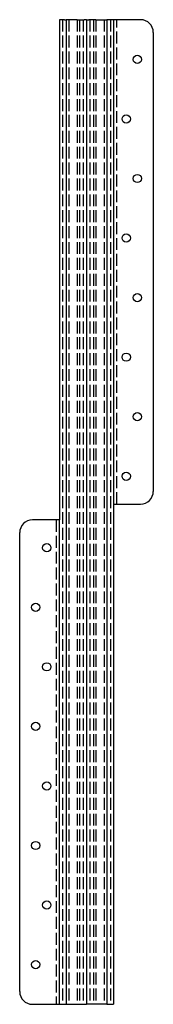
# Model space of a CAD drawing. Header units: millimetres. Extents: x -42 to 42, y 0 to 620.
import ezdxf

# ---------------------------------------------------------------- set-up
doc = ezdxf.new("R2010")
doc.units = ezdxf.units.MM
doc.header["$LTSCALE"] = 50
doc.linetypes.add('ALLCAD_Strich', pattern=[0.2, 0.15, -0.05])
doc.layers.add('BESCH_KONT_sich_schn_grun_2d', color=10, linetype='Continuous')

msp = doc.modelspace()

# ---------------------------------------------------------------- linework, layer by layer
at = {"layer": 'BESCH_KONT_sich_schn_grun_2d', "linetype": 'Continuous'}
for p, q in [((-13.81, 620), (-17, 620)), ((-17, 620), (-17, 305)), ((-13.81, 620), (-12.7, 620)), ((-5.9, 620), (-12.7, 620)), ((-12.7, 620), (-12.7, 0)), ((-5.9, 620), (-1.5, 620)), ((0, 620), (-1.5, 620)), ((0, 620), (0, 0)), ((0, 620), (1.5, 620)), ((0, 620), (0, 0)), ((5.9, 620), (1.5, 620)), ((5.9, 620), (12.7, 620)), ((12.7, 620), (12.7, 0)), ((13.81, 620), (12.7, 620)), ((17, 620), (13.81, 620)), ((17, 620), (17, 315)), ((20, 620), (17, 620)), ((34, 620), (20, 620)), ((42, 612), (42, 323)), ((17, 315), (20, 315)), ((17, 315), (17, 0)), ((20, 315), (34, 315)), ((-20, 305), (-34, 305)), ((-17, 305), (-20, 305)), ((-17, 0), (-17, 305)), ((-42, 8), (-42, 297)), ((-34, 0), (-20, 0)), ((-20, 0), (-17, 0)), ((-17, 0), (-13.81, 0)), ((-13.81, 0), (-12.7, 0)), ((-12.7, 0), (-5.9, 0)), ((-5.9, 0), (-1.5, 0)), ((-1.5, 0), (0, 0)), ((1.5, 0), (0, 0)), ((5.9, 0), (1.5, 0)), ((12.7, 0), (5.9, 0)), ((12.7, 0), (13.81, 0)), ((13.81, 0), (17, 0))]:
    msp.add_line(p, q, dxfattribs=at)
at = {"layer": 'BESCH_KONT_sich_schn_grun_2d', "linetype": 'ALLCAD_Strich'}
for p, q in [((-15, 620), (-15, 0)), ((-11.08, 620), (-11.08, 0)), ((-5.92, 620), (-5.92, 0)), ((-4.3, 620), (-4.3, 0)), ((-2, 620), (-2, 0)), ((2, 620), (2, 0)), ((4.3, 620), (4.3, 0)), ((5.92, 620), (5.92, 0)), ((11.08, 620), (11.08, 0)), ((15, 620), (15, 0)), ((19, 315), (19, 620)), ((-19, 305), (-19, 0))]:
    msp.add_line(p, q, dxfattribs=at)
at = {"layer": 'BESCH_KONT_sich_schn_grun_2d', "linetype": 'Continuous'}
for centre in [(32, 595), (25, 557.5), (32, 520), (25, 482.5), (32, 445), (25, 407.5), (32, 370), (25, 332.5), (-25, 287.5), (-32, 250), (-25, 212.5), (-32, 175), (-25, 137.5), (-32, 100), (-25, 62.5), (-32, 25)]:
    msp.add_circle(centre, 2.6, dxfattribs=at)
for centre, start, end in [((34, 612), 0, 90), ((34, 323), 270, 0), ((-34, 297), 90, 180), ((-34, 8), 180, 270)]:
    msp.add_arc(centre, 8, start, end, dxfattribs=at)

doc.saveas('drawing.dxf')
